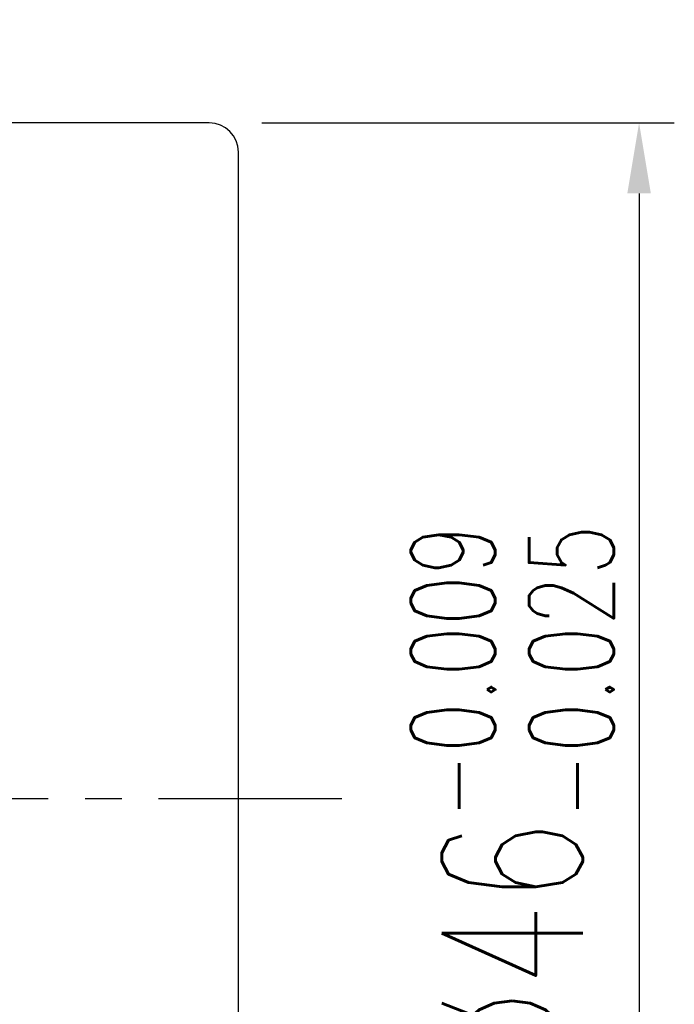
# Model space of a CAD drawing. Extents: x 602 to 812, y 45 to 164.
# Tile 59 of 59: x 789 to 812, y 96 to 130. Entities that reach past the tile are written whole.
import ezdxf

# ---------------------------------------------------------------- set-up
doc = ezdxf.new("R2010")
doc.units = 0
doc.header["$MEASUREMENT"] = 0
doc.linetypes.add('CENTER', pattern=[2, 1.25, -0.25, 0.25, -0.25])
for name, color, linetype in [('CEN', 1, 'CENTER'), ('DIM', 4, 'CONTINUOUS'), ('OUT', 3, 'CONTINUOUS')]:
    doc.layers.add(name, color=color, linetype=linetype)
doc.styles.add('DIM-7', font='SIMPLEX.shx', dxfattribs={"width": 0.7, "bigfont": 'chineset.shx'})
doc.dimstyles.new('CNS', dxfattribs={"dimtxt": 4, "dimasz": 2, "dimexe": 1, "dimexo": 1.5, "dimgap": 0.09, "dimtad": 0, "dimdsep": 46, "dimtxsty": 'DIM-7', "dimcen": 0.09, "dimclrd": 4, "dimclre": 4, "dimclrt": 4, "dimadec": 0, "dimazin": 0, "dimtfac": 1, "dimtix": 1, "dimtmove": 2, "dimatfit": 3, "dimfxl": 1, "dimtvp": 0.85, "dimtolj": 1, "dimarcsym": 0})

# ---------------------------------------------------------------- blocks, each defined once
blk = doc.blocks.new('*D57')
at = {"layer": 'DIM', "color": 0, "lineweight": -2, "transparency": 16777216}
for p, q in [((797.63, 126.047), (811.673, 126.047)), ((810.473, 123.647), (810.473, 82.447)), ((797.63, 80.047), (811.673, 80.047))]:
    blk.add_line(p, q, dxfattribs=at)
at = {"layer": 'DIM', "color": 0, "transparency": 16777216}
for points in [[(810.073, 123.647), (810.873, 123.647), (810.473, 126.047)], [(810.073, 82.447), (810.873, 82.447), (810.473, 80.047)]]:
    blk.add_solid(points, dxfattribs=at)
at = {"layer": 'DIM', "color": 0, "transparency": 16777216, "insert": (806.153, 103.047), "char_height": 4.8, "attachment_point": 5, "rotation": 90, "style": 'DIM-7'}
blk.add_mtext('\\A1;%%C46{\\H2.88;\\S-0.009^ -0.025;}', dxfattribs=at)

msp = doc.modelspace()

# ---------------------------------------------------------------- linework, layer by layer
at = {"layer": 'CEN', "color": 7, "ltscale": 5}
msp.add_line((800.354, 103.047), (740.419, 103.047), dxfattribs=at)
at = {"layer": 'OUT', "color": 7, "ltscale": 5}
for p, q in [((795.83, 126.047), (756.83, 126.047)), ((796.83, 81.047), (796.83, 125.047))]:
    msp.add_line(p, q, dxfattribs=at)
msp.add_arc((795.83, 125.047), 1, 0, 90, dxfattribs=at)

# ---------------------------------------------------------------- dimensions: what is measured, and where the dimension line sits
at = {"layer": 'DIM', "color": 0}
dim = msp.add_linear_dim(base=(810.473, 80.047), p1=(795.83, 126.047), p2=(795.83, 80.047), angle=90, text='%%C<>', dimstyle='CNS', override={"dimscale": 1.2, "dimgap": 0.8, "dimtad": 1, "dimclrd": 0, "dimclre": 0, "dimclrt": 0, "dimtol": 1, "dimtp": -0.009, "dimtm": 0.025, "dimtfac": 0.6, "dimtdec": 3, "dimtmove": 0}, dxfattribs=at)
dim.commit()
dim.dimension.update_dxf_attribs({"geometry": '*D57', "text_midpoint": (806.153, 103.047)})

doc.saveas('drawing.dxf')
